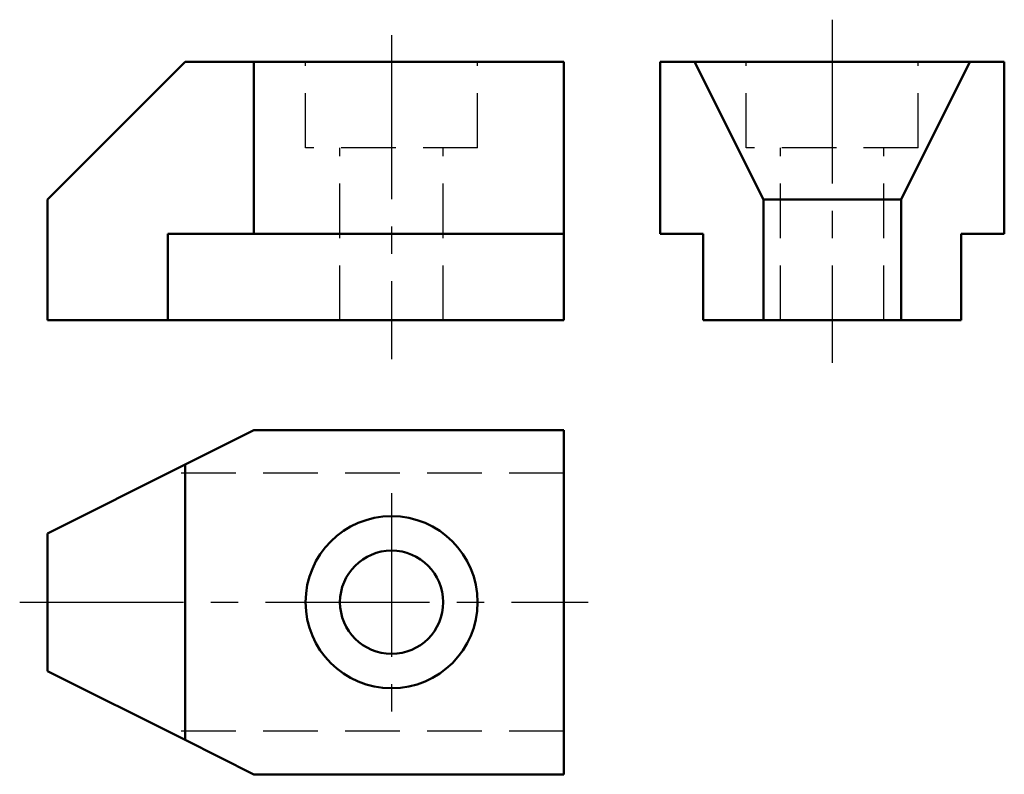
# Model space of a CAD drawing. Header units: millimetres. Extents: x 148 to 263, y 162 to 249.
import ezdxf

# ---------------------------------------------------------------- set-up
doc = ezdxf.new("R2010")
doc.units = ezdxf.units.MM
doc.linetypes.add('CENTER2', pattern=[28.575, 19.05, -3.175, 3.175, -3.175])
doc.linetypes.add('DASHED2', pattern=[9.525, 6.35, -3.175])
doc.layers.add('点画线层', color=3, linetype='CENTER2')
doc.layers.add('虚线层', color=2, linetype='DASHED2')
doc.layers.add('粗实线层', color=7, linetype='Continuous', lineweight=50)

msp = doc.modelspace()

# ---------------------------------------------------------------- linework, layer by layer
at = {"layer": '点画线层', "color": 7}
for p, q in [((242.72, 249.39), (242.72, 209.53)), ((191.5, 247.58), (191.5, 209.93)), ((191.5, 194.38), (191.5, 168.82)), ((148.27, 181.69), (214.36, 181.69))]:
    msp.add_line(p, q, dxfattribs=at)
at = {"layer": '粗实线层'}
for p, q in [((167.5, 244.49), (151.5, 228.49)), ((175.5, 244.49), (167.5, 244.49)), ((175.5, 224.49), (175.5, 244.49)), ((211.5, 244.49), (175.5, 244.49)), ((211.5, 224.49), (211.5, 244.49)), ((222.72, 244.49), (226.72, 244.49)), ((222.72, 224.49), (222.72, 244.49)), ((226.72, 244.49), (234.72, 228.49)), ((226.72, 244.49), (258.72, 244.49)), ((250.72, 228.49), (258.72, 244.49)), ((258.72, 244.49), (262.72, 244.49)), ((262.72, 224.49), (262.72, 244.49)), ((151.5, 214.49), (151.5, 228.49)), ((234.72, 214.49), (234.72, 228.49)), ((234.72, 228.49), (250.72, 228.49)), ((250.72, 214.49), (250.72, 228.49)), ((165.5, 224.49), (165.5, 214.49)), ((175.5, 224.49), (165.5, 224.49)), ((211.5, 224.49), (175.5, 224.49)), ((211.5, 214.49), (211.5, 224.49)), ((222.72, 224.49), (227.72, 224.49)), ((227.72, 224.49), (227.72, 214.49)), ((257.72, 224.49), (262.72, 224.49)), ((257.72, 214.49), (257.72, 224.49)), ((151.5, 214.49), (165.5, 214.49)), ((211.5, 214.49), (165.5, 214.49)), ((234.72, 214.49), (227.72, 214.49)), ((250.72, 214.49), (234.72, 214.49)), ((257.72, 214.49), (250.72, 214.49)), ((167.5, 197.69), (175.5, 201.69)), ((211.5, 201.69), (175.5, 201.69)), ((211.5, 201.69), (211.5, 161.69)), ((151.5, 189.69), (167.5, 197.69)), ((167.5, 165.69), (167.5, 197.69)), ((151.5, 173.69), (151.5, 189.69)), ((167.5, 165.69), (151.5, 173.69)), ((175.5, 161.69), (167.5, 165.69)), ((211.5, 161.69), (175.5, 161.69))]:
    msp.add_line(p, q, dxfattribs=at)
for radius in [10, 6]:
    msp.add_circle((191.5, 181.69), radius, dxfattribs=at)
at = {"layer": '虚线层', "color": 7}
for p, q in [((181.5, 234.49), (181.5, 244.49)), ((201.5, 234.49), (201.5, 244.49)), ((232.72, 234.49), (232.72, 244.49)), ((252.72, 234.49), (252.72, 244.49)), ((201.5, 234.49), (181.5, 234.49)), ((185.5, 214.49), (185.5, 234.49)), ((197.5, 214.49), (197.5, 234.49)), ((252.72, 234.49), (232.72, 234.49)), ((236.72, 214.49), (236.72, 234.49)), ((248.72, 214.49), (248.72, 234.49)), ((211.5, 196.69), (165.5, 196.69)), ((211.5, 166.69), (165.5, 166.69))]:
    msp.add_line(p, q, dxfattribs=at)

doc.saveas('drawing.dxf')
